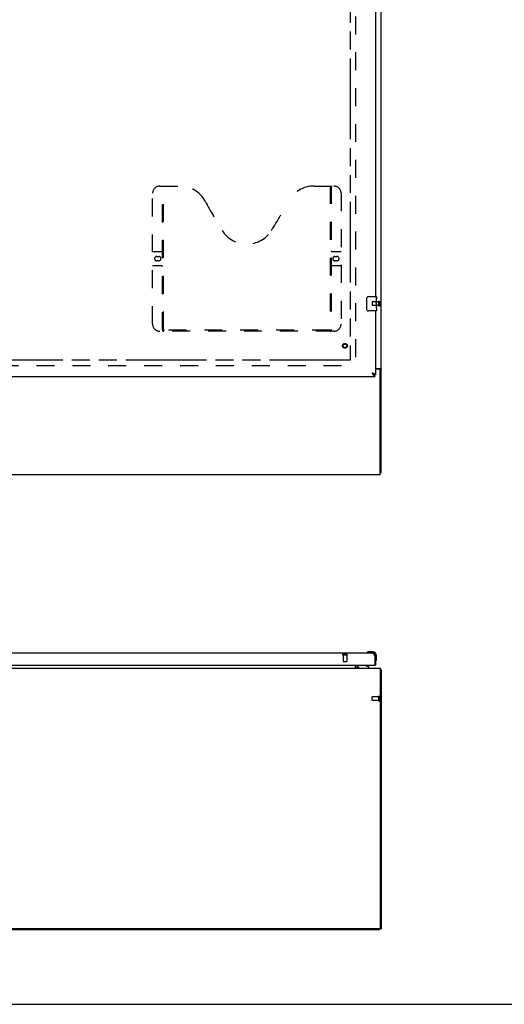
# Model space of a CAD drawing. Header units: inches. Extents: x 0 to 224, y 0 to 145.
# Tile 3 of 12: x 79 to 112, y 0 to 68. Entities that reach past the tile are written whole.
import ezdxf

# ---------------------------------------------------------------- set-up
doc = ezdxf.new("R2010")
doc.units = ezdxf.units.IN
doc.header["$LTSCALE"] = 12.342
doc.header["$MEASUREMENT"] = 0
doc.linetypes.add('HIDDEN', pattern=[0.2, 0.1, -0.1])
doc.linetypes.add('PHANTOM', pattern=[0.8, 0.45, -0.05, 0.1, -0.05, 0.1, -0.05])
doc.layers.get('0').update_dxf_attribs({"linetype": 'CONTINUOUS'})
for name, color, linetype in [('02___PRT_ALL_AXES', 7, 'CONTINUOUS'), ('AVAILABLE_DOOR_SPACE', 7, 'CONTINUOUS'), ('DEFAULT_2', 8, 'HIDDEN')]:
    doc.layers.add(name, color=color, linetype=linetype)

msp = doc.modelspace()

# ---------------------------------------------------------------- linework, layer by layer
at = {"color": 3, "linetype": 'Continuous'}
for p, q in [((103.722, 36.585), (103.722, 108.377)), ((103.347, 73.981), (103.347, 48.731)), ((103.347, 47.731), (103.347, 43.335)), ((103.347, 43.773), (103.652, 43.773)), ((103.61, 43.721), (103.347, 43.721)), ((103.67, 36.481), (103.67, 43.661)), ((73.816, 43.231), (103.306, 43.231)), ((43.774, 36.481), (103.67, 36.481)), ((73.816, 24.205), (103.101, 24.205)), ((103.306, 23.959), (103.306, 23.371)), ((103.347, 23.959), (103.347, 23.351)), ((43.774, 23.147), (103.67, 23.147)), ((73.878, 23.351), (103.286, 23.351)), ((101.972, 23.147), (101.972, 23.351)), ((102.076, 23.351), (102.076, 23.251)), ((103.67, 23.147), (103.67, 5.262)), ((103.722, 23.043), (103.722, 5.199)), ((103.608, 5.199), (43.837, 5.199))]:
    msp.add_line(p, q, dxfattribs=at)
at = {"color": 7, "linetype": 'Continuous'}
for p, q in [((102.752, 47.831), (102.752, 48.631)), ((102.852, 48.731), (103.392, 48.731)), ((103.407, 48.716), (103.407, 48.577)), ((103.407, 48.346), (103.407, 48.315)), ((103.407, 48.149), (103.407, 48.116)), ((103.392, 47.731), (102.852, 47.731)), ((103.407, 47.892), (103.407, 47.746)), ((103.618, 43.733), (103.722, 43.733)), ((103.618, 43.733), (103.618, 43.721)), ((103.237, 43.354), (103.246, 43.35)), ((103.347, 43.335), (103.306, 43.335)), ((103.306, 43.231), (103.306, 43.335)), ((103.67, 36.585), (103.722, 36.585)), ((102.755, 24.219), (102.754, 24.219)), ((102.759, 24.22), (102.755, 24.219)), ((103.144, 24.265), (102.888, 24.265)), ((103.347, 23.959), (103.306, 23.959)), ((103.347, 23.959), (103.347, 24.002)), ((103.407, 23.746), (103.407, 24.002)), ((102.118, 23.351), (102.118, 23.304)), ((102.905, 23.186), (102.667, 23.324)), ((102.905, 23.147), (102.905, 23.186)), ((103.286, 23.351), (103.347, 23.351)), ((103.361, 23.61), (103.362, 23.617)), ((103.67, 23.043), (103.722, 23.043)), ((43.826, 5.147), (103.618, 5.147)), ((103.618, 5.147), (103.618, 5.2)), ((103.618, 5.199), (103.722, 5.199)), ((0, 0), (224.4, 0))]:
    msp.add_line(p, q, dxfattribs=at)
for points in [[(102.752, 48.631), (102.752, 48.637), (102.753, 48.643), (102.754, 48.65), (102.755, 48.656), (102.757, 48.661), (102.759, 48.667)], [(102.759, 47.795), (102.757, 47.8), (102.755, 47.806), (102.754, 47.812), (102.753, 47.818), (102.752, 47.825), (102.752, 47.831)], [(103.101, 43.477), (103.112, 43.47), (103.123, 43.463), (103.134, 43.456), (103.145, 43.449), (103.155, 43.442), (103.165, 43.435), (103.175, 43.428), (103.184, 43.421), (103.193, 43.413), (103.201, 43.406), (103.209, 43.399), (103.216, 43.392), (103.222, 43.385), (103.228, 43.378), (103.232, 43.371), (103.236, 43.363), (103.239, 43.356), (103.24, 43.352)], [(103.101, 43.477), (103.109, 43.468), (103.118, 43.459), (103.126, 43.45), (103.135, 43.441), (103.143, 43.432), (103.152, 43.423), (103.16, 43.414), (103.169, 43.406), (103.178, 43.398), (103.186, 43.391), (103.195, 43.384), (103.203, 43.377), (103.212, 43.37), (103.22, 43.364), (103.229, 43.359), (103.237, 43.354)], [(103.578, 43.773), (103.578, 43.771), (103.578, 43.77), (103.578, 43.768), (103.579, 43.766), (103.58, 43.764), (103.581, 43.763), (103.582, 43.761), (103.583, 43.76), (103.585, 43.758), (103.587, 43.757), (103.589, 43.755), (103.591, 43.754), (103.593, 43.753), (103.595, 43.752), (103.598, 43.75), (103.602, 43.748)], [(103.602, 43.748), (103.605, 43.747), (103.607, 43.746), (103.609, 43.744), (103.611, 43.743), (103.613, 43.741), (103.615, 43.74), (103.616, 43.739), (103.617, 43.737), (103.618, 43.736), (103.618, 43.734), (103.618, 43.733)], [(103.246, 43.35), (103.254, 43.346), (103.263, 43.343), (103.272, 43.34), (103.28, 43.338), (103.289, 43.336), (103.297, 43.335), (103.306, 43.335)], [(102.754, 24.219), (102.752, 24.219), (102.752, 24.218)]]:
    msp.add_lwpolyline(points, dxfattribs=at)
at = {"color": 3, "linetype": 'Continuous'}
for points in [[(103.101, 43.477), (103.117, 43.472), (103.133, 43.466), (103.149, 43.46), (103.165, 43.454), (103.18, 43.448), (103.195, 43.442), (103.21, 43.436), (103.224, 43.43), (103.238, 43.424)], [(103.101, 43.477), (103.109, 43.461), (103.118, 43.445), (103.126, 43.429), (103.135, 43.414), (103.143, 43.398), (103.152, 43.383), (103.16, 43.368), (103.169, 43.354), (103.178, 43.341)], [(103.238, 43.424), (103.251, 43.418), (103.263, 43.412), (103.275, 43.406), (103.286, 43.4), (103.296, 43.394), (103.306, 43.388), (103.314, 43.382), (103.322, 43.377), (103.328, 43.371), (103.334, 43.365), (103.339, 43.359), (103.342, 43.353), (103.345, 43.347), (103.347, 43.341), (103.347, 43.335)], [(103.652, 43.773), (103.654, 43.772), (103.657, 43.77), (103.66, 43.769), (103.663, 43.767), (103.666, 43.766), (103.67, 43.764), (103.674, 43.763), (103.679, 43.762), (103.683, 43.76), (103.687, 43.759), (103.691, 43.757), (103.695, 43.756), (103.698, 43.755), (103.702, 43.753), (103.705, 43.752), (103.708, 43.751), (103.71, 43.749), (103.713, 43.747), (103.715, 43.746), (103.717, 43.744), (103.719, 43.742), (103.72, 43.74), (103.721, 43.739), (103.722, 43.737), (103.722, 43.735), (103.722, 43.733)], [(103.178, 43.341), (103.186, 43.327), (103.195, 43.315), (103.203, 43.303), (103.212, 43.292), (103.22, 43.282), (103.229, 43.273), (103.237, 43.264), (103.246, 43.256), (103.254, 43.25), (103.263, 43.244), (103.272, 43.239), (103.28, 43.236), (103.289, 43.233), (103.297, 43.231), (103.306, 43.231)], [(103.101, 24.205), (103.109, 24.205), (103.118, 24.203), (103.126, 24.2), (103.135, 24.197), (103.143, 24.192), (103.152, 24.186), (103.16, 24.18), (103.169, 24.172), (103.178, 24.164), (103.186, 24.154), (103.195, 24.144), (103.203, 24.133), (103.212, 24.121), (103.22, 24.109), (103.229, 24.096), (103.237, 24.082), (103.246, 24.068), (103.254, 24.053), (103.263, 24.038), (103.272, 24.022), (103.28, 24.007), (103.289, 23.991), (103.297, 23.975), (103.306, 23.959)], [(102.092, 23.155), (102.089, 23.154), (102.087, 23.152), (102.085, 23.15), (102.083, 23.149)], [(102.103, 23.166), (102.097, 23.161), (102.096, 23.159), (102.094, 23.157), (102.092, 23.155)], [(102.112, 23.172), (102.112, 23.173), (102.111, 23.173), (102.111, 23.173), (102.11, 23.172), (102.109, 23.172), (102.108, 23.171), (102.107, 23.17), (102.105, 23.169), (102.104, 23.167), (102.103, 23.166)], [(103.67, 23.063), (103.67, 23.063), (103.674, 23.062), (103.679, 23.061), (103.683, 23.06), (103.687, 23.059), (103.695, 23.057)], [(103.695, 23.057), (103.698, 23.057), (103.702, 23.056), (103.705, 23.055), (103.708, 23.054), (103.71, 23.054), (103.713, 23.053), (103.715, 23.052), (103.717, 23.051), (103.719, 23.05), (103.72, 23.048), (103.721, 23.047), (103.722, 23.046), (103.722, 23.045), (103.722, 23.043)]]:
    msp.add_lwpolyline(points, dxfattribs=at)
at = {"color": 7, "linetype": 'Continuous'}
for centre, radius, start, end in [((102.852, 48.631), 0.1, 90, 158.79459), ((103.392, 48.716), 0.015, 0, 90), ((102.852, 47.831), 0.1, 201.19986, 270), ((103.392, 47.746), 0.015, 270, 360), ((102.767, 24.217), 0.015, 120.88989, 173.62041), ((102.767, 24.22), 0.015, 186.37959, 270), ((102.888, 24.015), 0.25, 90, 120.88989), ((103.144, 24.002), 0.263, 0, 90), ((103.144, 24.002), 0.203, 0, 90), ((103.157, 23.746), 0.25, 329.11011, 360), ((102.18, 23.251), 0.208, 180, 210.01397), ((102.275, 23.304), 0.157, 180, 270), ((102.717, 23.411), 0.1, 216.54681, 239.90799), ((103.362, 23.625), 0.015, 180, 263.62041), ((103.359, 23.625), 0.015, 276.37959, 329.11011)]:
    msp.add_arc(centre, radius, start, end, dxfattribs=at)
at = {"color": 3, "linetype": 'Continuous'}
for centre, radius, start, end in [((103.61, 43.661), 0.06, 0, 90), ((103.101, 23.959), 0.246, 0, 90), ((102.18, 23.251), 0.104, 180, 270), ((103.286, 23.371), 0.02, 270, 360), ((103.608, 5.262), 0.0625, 270, 360)]:
    msp.add_arc(centre, radius, start, end, dxfattribs=at)
at = {"layer": '02___PRT_ALL_AXES', "color": 8, "linetype": 'HIDDEN'}
for p, q in [((103.565, 48.355), (103.118, 48.355)), ((103.565, 48.107), (103.565, 48.355)), ((103.565, 48.107), (103.118, 48.107)), ((101.119, 24.058), (101.367, 24.058)), ((101.119, 24.058), (101.119, 23.611)), ((101.367, 24.058), (101.367, 23.611)), ((103.565, 21.167), (103.118, 21.167)), ((103.565, 20.919), (103.565, 21.167)), ((103.565, 20.919), (103.118, 20.919))]:
    msp.add_line(p, q, dxfattribs=at)
at = {"layer": '02___PRT_ALL_AXES', "color": 7, "linetype": 'Continuous'}
for p, q in [((103.407, 48.577), (103.4, 48.577)), ((103.4, 48.577), (103.4, 48.346)), ((103.407, 48.409), (103.4, 48.409)), ((103.407, 48.346), (103.4, 48.346)), ((103.407, 48.31), (103.401, 48.31)), ((103.406, 48.177), (103.404, 48.199)), ((103.406, 48.179), (103.407, 48.179)), ((103.407, 48.152), (103.407, 48.716)), ((103.407, 47.892), (103.407, 48.149)), ((103.407, 48.116), (103.4, 48.116)), ((103.4, 48.116), (103.4, 47.979)), ((103.401, 47.948), (103.407, 47.948)), ((103.407, 47.892), (103.407, 47.746))]:
    msp.add_line(p, q, dxfattribs=at)
for points in [[(103.404, 48.199), (103.403, 48.21), (103.402, 48.222), (103.401, 48.235), (103.401, 48.247), (103.4, 48.26), (103.4, 48.273), (103.4, 48.286), (103.401, 48.299), (103.401, 48.311), (103.402, 48.323), (103.403, 48.335)], [(103.407, 48.149), (103.407, 48.158), (103.407, 48.167), (103.406, 48.177)], [(103.402, 47.943), (103.401, 47.952), (103.401, 47.961), (103.4, 47.97), (103.4, 47.979)], [(103.404, 47.919), (103.404, 47.926), (103.403, 47.934), (103.402, 47.943)], [(103.407, 47.892), (103.407, 47.895), (103.407, 47.9), (103.406, 47.905), (103.404, 47.919)]]:
    msp.add_lwpolyline(points, dxfattribs=at)
at = {"layer": '02___PRT_ALL_AXES', "color": 8, "linetype": 'HIDDEN'}
msp.add_circle((101.243, 45.335), 0.124, dxfattribs=at)
at = {"layer": '02___PRT_ALL_AXES', "color": 7, "linetype": 'Continuous'}
msp.add_ellipse((103.144, 48.315), major_axis=(0.263, 0), ratio=0.432808, start_param=0, end_param=0.179988, dxfattribs=at)
at = {"layer": 'AVAILABLE_DOOR_SPACE', "color": 4, "linetype": 'PHANTOM'}
for p, q in [((101.597, 104.606), (101.597, 44.356)), ((101.597, 44.356), (77.441, 44.356))]:
    msp.add_line(p, q, dxfattribs=at)
at = {"layer": 'DEFAULT_2', "color": 8, "linetype": 'HIDDEN'}
for p, q in [((101.972, 105.033), (101.972, 43.929)), ((88.513, 56.335), (89.868, 56.335)), ((88.688, 46.425), (88.688, 56.335)), ((88.768, 46.455), (88.768, 56.335)), ((99.118, 56.335), (100.473, 56.335)), ((100.218, 56.335), (100.218, 46.455)), ((100.298, 56.335), (100.298, 46.425)), ((88.013, 46.835), (88.013, 55.835)), ((100.973, 55.835), (100.973, 46.835)), ((88.013, 51.835), (88.648, 51.835)), ((100.338, 51.835), (100.973, 51.835)), ((88.3, 51.485), (88.437, 51.485)), ((88.437, 51.185), (88.3, 51.185)), ((100.55, 51.485), (100.687, 51.485)), ((100.687, 51.185), (100.55, 51.185)), ((88.648, 50.835), (88.013, 50.835)), ((100.973, 50.835), (100.338, 50.835)), ((103.108, 48.345), (103.108, 48.117)), ((103.565, 48.373), (103.565, 48.089)), ((103.608, 48.373), (103.608, 48.089)), ((100.473, 46.335), (88.513, 46.335)), ((100.214, 46.415), (88.772, 46.415)), ((45.472, 43.981), (101.972, 43.981)), ((101.101, 24.101), (101.385, 24.101)), ((101.101, 24.058), (101.385, 24.058)), ((101.129, 23.601), (101.357, 23.601)), ((103.108, 20.929), (103.108, 21.157)), ((103.565, 20.901), (103.565, 21.185)), ((103.608, 20.901), (103.608, 21.185))]:
    msp.add_line(p, q, dxfattribs=at)
for points in [[(88.678, 46.455), (88.694, 46.444), (88.71, 46.435), (88.726, 46.427), (88.742, 46.42), (88.757, 46.416), (88.772, 46.415)], [(100.214, 46.415), (100.229, 46.416), (100.245, 46.42), (100.26, 46.427), (100.276, 46.435), (100.292, 46.444), (100.308, 46.455)]]:
    msp.add_lwpolyline(points, dxfattribs=at)
for radius in [0.164, 0.124]:
    msp.add_circle((101.243, 45.335), radius, dxfattribs=at)
for centre, radius, start, end in [((88.513, 55.835), 0.5, 90, 180), ((89.868, 54.335), 2, 28.48127, 90), ((99.118, 54.335), 2, 90, 151.51873), ((100.473, 55.835), 0.5, 0, 90), ((126.176, 74.033), 39.307, 208.48127, 211.87046), ((62.81, 74.033), 39.307, 328.12954, 331.51873), ((94.493, 54.335), 2, 211.87046, 328.12954), ((88.648, 51.875), 0.04, 270, 360), ((100.338, 51.875), 0.04, 180, 270), ((88.3, 51.335), 0.15, 90, 270), ((88.437, 51.335), 0.15, 270, 90), ((100.55, 51.335), 0.15, 90, 270), ((100.687, 51.335), 0.15, 270, 90), ((88.648, 50.795), 0.04, 0, 90), ((100.338, 50.795), 0.04, 90, 180), ((103.118, 48.345), 0.01, 90, 180), ((103.586, 48.373), 0.0215, 0, 180), ((103.118, 48.117), 0.01, 180, 270), ((103.586, 48.089), 0.0215, 180, 360), ((88.513, 46.835), 0.5, 180, 270), ((100.473, 46.835), 0.5, 270, 360), ((88.778, 46.425), 0.09, 180, 270), ((88.808, 46.455), 0.04, 180, 270), ((100.178, 46.455), 0.04, 270, 360), ((100.208, 46.425), 0.09, 270, 360), ((101.101, 24.08), 0.0215, 90, 270), ((101.385, 24.08), 0.0215, 270, 90), ((101.129, 23.611), 0.01, 180, 270), ((101.357, 23.611), 0.01, 270, 360), ((103.118, 21.157), 0.01, 90, 180), ((103.586, 21.185), 0.0215, 360, 180), ((103.118, 20.929), 0.01, 180, 270), ((103.586, 20.901), 0.0215, 180, 0)]:
    msp.add_arc(centre, radius, start, end, dxfattribs=at)

doc.saveas('drawing.dxf')
